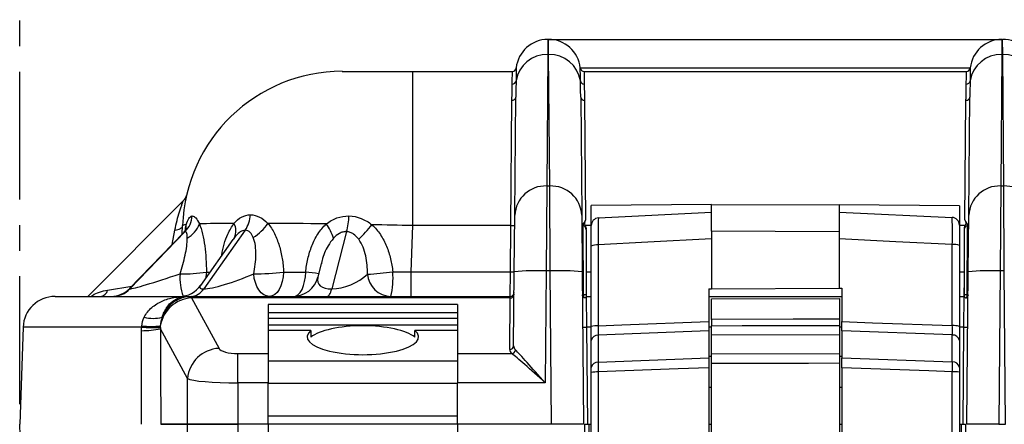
# Model space of a CAD drawing. Header units: millimetres. Extents: x 12 to 859, y 4 to 555.
# Tile 9 of 70: x 83 to 132, y 271 to 291. Entities that reach past the tile are written whole.
import ezdxf

# ---------------------------------------------------------------- set-up
doc = ezdxf.new("R2010")
doc.units = ezdxf.units.MM
doc.linetypes.add('CENTER', pattern=[10.16, 6.35, -1.27, 1.27, -1.27])
doc.layers.add('DEFAULT_1', color=7, linetype='CENTER')
doc.styles.add('SLDTEXTSTYLE2', font='TXT', dxfattribs={"width": 0.75})
doc.dimstyles.new('SLDDIMSTYLE0', dxfattribs={"dimtxt": 6.614583, "dimasz": 3.556, "dimexe": 0, "dimexo": 0.0625, "dimgap": 1.653646, "dimtad": 1, "dimdec": 0, "dimlfac": 2, "dimrnd": 1e-09, "dimzin": 12, "dimdsep": 46, "dimtxsty": 'SLDTEXTSTYLE2', "dimblk1": 'CLOSED', "dimblk2": 'CLOSED', "dimsah": 1, "dimcen": 0.09, "dimadec": 0, "dimazin": 3, "dimtfac": 1, "dimtdec": 0, "dimtofl": 0, "dimtmove": 0, "dimatfit": 3, "dimldrblk": 'CLOSED', "dimfxl": 1, "dimfrac": 2, "dimtolj": 1, "dimtzin": 12, "dimarcsym": 0})

# ---------------------------------------------------------------- blocks, each defined once
blk = doc.blocks.new('_Closed')
at = {"color": 0, "linetype": 'ByBlock', "lineweight": -2}
for p, q in [((-1, 0.166667), (0, 0)), ((-1, 0.166667), (-1, -0.166667)), ((0, 0), (-1, -0.166667)), ((0, 0), (-1, 0))]:
    blk.add_line(p, q, dxfattribs=at)
blk = doc.blocks.new('_D')
at = {"layer": 'DEFAULT_1'}
for p, q in [((154.408, 327.432), (152.396, 327.432)), ((152.396, 327.432), (152.396, 316.923)), ((171.508, 327.432), (173.52, 327.432)), ((173.52, 327.432), (173.52, 316.923)), ((83.026, 272.325), (83.026, 316.581)), ((152.396, 316.923), (154.408, 316.923)), ((173.52, 316.923), (171.508, 316.923)), ((256.762, 272.325), (256.762, 316.581)), ((83.026, 315.581), (256.762, 315.581))]:
    blk.add_line(p, q, dxfattribs=at)
at = {"layer": 'DEFAULT_1', "xscale": 3.556, "yscale": 3.556, "rotation": 180}
blk.add_blockref('_Closed', (83.026, 315.581, -1.608), dxfattribs=at)
at = {"layer": 'DEFAULT_1', "xscale": 3.556, "yscale": 3.556}
blk.add_blockref('_Closed', (256.762, 315.581, -1.608), dxfattribs=at)
at = {"layer": 'DEFAULT_1', "char_height": 6.6146, "attachment_point": 1, "style": 'SLDTEXTSTYLE2'}
for s, insert in [('347', (155.627, 337.3)), ('13.7', (154.408, 325.449))]:
    blk.add_mtext(s, dxfattribs=dict(at, insert=insert))

msp = doc.modelspace()

# ---------------------------------------------------------------- linework, layer by layer
at = {"color": 7, "linetype": 'Continuous', "lineweight": 25}
for p, q in [((109.269, 290.439), (109.264, 289.681)), ((109.297, 290.439), (109.269, 290.439)), ((109.302, 289.681), (109.297, 290.439)), ((109.297, 290.439), (131.824, 290.439)), ((131.824, 290.439), (131.819, 289.681)), ((131.824, 290.439), (131.852, 290.439)), ((131.858, 289.681), (131.852, 290.439)), ((109.264, 289.681), (109.207, 283.159)), ((109.302, 289.681), (109.264, 289.681)), ((109.359, 283.159), (109.302, 289.681)), ((131.819, 289.681), (131.762, 283.159)), ((131.819, 289.681), (131.858, 289.681)), ((131.914, 283.159), (131.858, 289.681)), ((99.05, 288.851), (102.54, 288.851)), ((102.54, 288.851), (102.54, 281.191)), ((102.54, 288.851), (107.502, 288.851)), ((110.875, 289.021), (130.246, 289.021)), ((111.065, 288.851), (130.057, 288.851)), ((107.424, 281.191), (107.48, 287.419)), ((107.619, 281.711), (107.671, 287.574)), ((110.896, 287.574), (110.947, 281.711)), ((111.086, 287.419), (111.139, 281.477)), ((129.982, 281.477), (130.035, 287.419)), ((130.175, 281.711), (130.226, 287.574)), ((109.207, 283.159), (109.182, 278.941)), ((109.207, 283.159), (109.359, 283.159)), ((109.384, 278.941), (109.359, 283.159)), ((131.762, 283.159), (131.738, 278.941)), ((131.762, 283.159), (131.914, 283.159)), ((131.939, 278.941), (131.914, 283.159)), ((86.409, 277.675), (91.152, 282.418)), ((117.387, 282.247), (111.418, 282.195)), ((117.387, 282.247), (123.737, 282.219)), ((111.418, 281.192), (111.418, 282.195)), ((111.779, 281.572), (117.387, 281.866)), ((129.706, 282.167), (123.737, 282.219)), ((123.737, 281.866), (129.344, 281.597)), ((129.706, 282.167), (129.706, 281.216)), ((107.595, 278.9), (107.619, 281.711)), ((110.947, 281.711), (110.971, 278.9)), ((130.15, 278.9), (130.175, 281.711)), ((91.165, 280.839), (88.483, 278.063)), ((91.248, 280.893), (88.499, 278.047)), ((91.103, 280.775), (91.117, 281.191)), ((94.231, 280.962), (92.17, 278.047)), ((99.265, 280.893), (98.529, 278.047)), ((102.54, 281.191), (102.46, 278.901)), ((107.424, 281.191), (102.54, 281.191)), ((107.404, 278.901), (107.424, 281.191)), ((111.042, 277.756), (111.022, 281.203)), ((111.164, 280.975), (111.164, 280.937)), ((111.164, 280.937), (111.164, 277.755)), ((117.387, 280.913), (117.387, 278.056)), ((123.737, 280.885), (123.737, 278.084)), ((129.957, 280.937), (129.957, 280.975)), ((129.957, 277.755), (129.957, 280.937)), ((130.099, 281.203), (130.079, 277.756)), ((93.619, 280.5), (92.001, 278.212)), ((93.693, 280.599), (93.626, 280.495)), ((111.418, 276.175), (111.418, 280.172)), ((111.766, 280.23), (111.766, 276.212)), ((129.357, 276.223), (129.357, 280.255)), ((129.706, 280.197), (129.706, 276.186)), ((98.007, 279.303), (97.832, 278.627)), ((102.46, 278.901), (102.46, 277.675)), ((102.46, 278.901), (107.404, 278.901)), ((107.395, 277.675), (107.404, 278.901)), ((107.563, 275.215), (107.595, 278.9)), ((109.182, 278.941), (109.134, 273.384)), ((109.384, 278.941), (109.182, 278.941)), ((109.45, 271.325), (109.384, 278.941)), ((110.971, 278.9), (111.037, 271.325)), ((130.084, 271.325), (130.15, 278.9)), ((131.738, 278.941), (131.671, 271.325)), ((131.939, 278.941), (131.738, 278.941)), ((132.005, 271.325), (131.939, 278.941)), ((111.164, 278.542), (111.171, 277.675)), ((129.951, 277.675), (129.957, 278.542)), ((117.254, 278.055), (117.387, 278.056)), ((117.254, 278.055), (117.254, 276.428)), ((117.387, 278.056), (123.737, 278.084)), ((123.737, 278.084), (123.871, 278.084)), ((123.871, 278.084), (123.871, 276.428)), ((91.292, 277.675), (91.565, 277.675)), ((91.565, 277.675), (91.565, 277.599)), ((91.565, 277.675), (107.395, 277.675)), ((91.565, 277.599), (92.927, 275.096)), ((107.395, 277.599), (91.565, 277.599)), ((107.372, 275.035), (107.395, 277.599)), ((107.395, 277.599), (107.395, 277.675)), ((111.042, 277.756), (110.981, 277.755)), ((111.171, 277.675), (111.186, 276.143)), ((111.171, 277.675), (111.418, 277.675)), ((117.254, 277.675), (123.871, 277.675)), ((117.394, 277.548), (123.744, 277.576)), ((129.706, 277.675), (129.951, 277.675)), ((129.936, 276.143), (129.951, 277.675)), ((130.14, 277.755), (130.079, 277.756)), ((104.775, 277.281), (95.377, 277.281)), ((95.377, 277.281), (95.377, 274.841)), ((104.775, 276.854), (95.377, 276.854)), ((104.775, 277.281), (104.775, 274.841)), ((104.775, 276.573), (95.377, 276.573)), ((117.394, 276.521), (117.394, 276.221)), ((123.744, 276.549), (123.744, 276.233)), ((83.194, 276.143), (83.026, 271.325)), ((91.363, 273.594), (90.02, 276.064)), ((104.775, 276.24), (95.377, 276.24)), ((97.492, 275.983), (95.377, 275.983)), ((97.492, 275.983), (97.495, 275.65)), ((104.775, 275.983), (102.659, 275.983)), ((111.186, 276.143), (111.228, 271.325)), ((117.254, 275.967), (111.766, 275.748)), ((117.254, 275.967), (117.254, 274.622)), ((129.357, 275.76), (123.871, 275.967)), ((123.871, 275.967), (123.871, 274.622)), ((129.894, 271.325), (129.936, 276.143)), ((111.418, 274.142), (111.418, 275.48)), ((111.766, 275.748), (111.766, 274.41)), ((123.744, 275.769), (117.394, 275.756)), ((117.394, 274.828), (117.394, 275.756)), ((123.744, 275.769), (123.744, 274.84)), ((129.357, 274.421), (129.357, 275.76)), ((129.706, 275.491), (129.706, 274.153)), ((93.865, 273.384), (93.865, 274.841)), ((93.865, 274.841), (95.377, 274.841)), ((95.377, 274.841), (95.377, 273.384)), ((104.775, 274.459), (95.377, 274.459)), ((104.775, 274.841), (107.475, 274.841)), ((104.775, 274.841), (104.775, 273.384)), ((111.766, 274.41), (117.254, 274.622)), ((117.394, 274.691), (117.254, 274.691)), ((117.394, 274.828), (123.744, 274.84)), ((123.871, 274.691), (123.744, 274.691)), ((123.871, 274.622), (129.357, 274.421)), ((111.766, 273.922), (111.766, 269.005)), ((117.254, 274.136), (117.254, 268.803)), ((117.394, 268.75), (117.394, 274.343)), ((123.744, 274.355), (123.744, 268.739)), ((123.871, 274.136), (123.871, 268.803)), ((129.357, 268.994), (129.357, 273.933)), ((91.363, 271.325), (91.363, 273.594)), ((111.418, 269.005), (111.418, 273.898)), ((129.706, 273.909), (129.706, 268.995)), ((93.865, 273.384), (93.865, 271.325)), ((95.377, 273.384), (93.865, 273.384)), ((95.377, 271.325), (95.377, 273.384)), ((104.775, 273.352), (95.377, 273.352)), ((109.134, 273.384), (104.775, 273.384)), ((104.775, 271.325), (104.775, 273.384)), ((117.254, 273.167), (117.394, 273.167)), ((123.744, 273.167), (123.871, 273.167)), ((104.775, 271.731), (95.377, 271.731)), ((83.194, 266.507), (83.026, 271.325)), ((91.363, 271.325), (90.033, 271.325)), ((90.033, 271.325), (91.362, 271.325)), ((91.362, 269.056), (91.362, 271.325)), ((91.362, 271.325), (93.864, 271.325)), ((93.865, 271.325), (91.363, 271.325)), ((93.864, 271.325), (93.864, 269.266)), ((95.377, 271.325), (93.865, 271.325)), ((104.775, 271.325), (95.377, 271.325)), ((95.377, 271.325), (95.377, 269.266)), ((109.45, 271.325), (104.775, 271.325)), ((104.775, 271.325), (104.775, 269.266)), ((111.037, 271.325), (109.45, 271.325)), ((111.061, 266.502), (111.102, 271.325)), ((111.102, 271.325), (111.292, 271.325)), ((111.292, 271.325), (111.252, 266.507)), ((111.292, 271.325), (111.418, 271.325)), ((117.254, 271.325), (117.394, 271.325)), ((123.744, 271.325), (123.871, 271.325)), ((129.706, 271.325), (129.816, 271.325)), ((129.857, 266.507), (129.816, 271.325)), ((129.816, 271.325), (130.007, 271.325)), ((130.007, 271.325), (130.047, 266.502)), ((131.671, 271.325), (130.084, 271.325)), ((131.671, 271.325), (132.005, 271.325))]:
    msp.add_line(p, q, dxfattribs=at)
at = {"color": 8, "linetype": 'Continuous', "lineweight": 25}
for p, q in [((90.593, 280.247), (90.733, 280.963)), ((111.418, 281.191), (111.12, 281.191)), ((130.002, 281.191), (129.706, 281.191)), ((111.164, 278.901), (111.418, 278.901)), ((129.706, 278.901), (129.957, 278.901)), ((87.388, 277.989), (88.601, 278.185)), ((111.418, 276.143), (111.186, 276.143)), ((117.394, 276.143), (117.254, 276.143)), ((123.871, 276.143), (123.744, 276.143)), ((129.936, 276.143), (129.706, 276.143))]:
    msp.add_line(p, q, dxfattribs=at)
at = {"color": 7, "linetype": 'Continuous', "lineweight": 25, "flags": 128}
for points in [[(90.733, 280.963), (90.814, 280.978), (90.888, 280.998), (90.954, 281.022), (91.01, 281.051), (91.055, 281.082), (91.089, 281.117), (91.109, 281.153), (91.117, 281.191)], [(123.737, 280.885), (120.562, 280.899), (117.387, 280.913)], [(117.387, 280.53), (114.227, 280.361), (111.766, 280.23)], [(129.357, 280.255), (126.544, 280.392), (123.737, 280.529)], [(96.136, 278.884), (96.117, 278.645), (96.073, 278.417), (96.006, 278.208), (95.919, 278.026), (95.814, 277.876), (95.695, 277.766), (95.567, 277.698), (95.434, 277.675)], [(95.434, 277.675), (95.291, 277.696), (95.154, 277.758), (95.025, 277.86), (94.91, 277.997), (94.812, 278.165), (94.735, 278.359), (94.681, 278.573), (94.651, 278.799)], [(98.296, 277.675), (98.328, 277.681), (98.36, 277.699), (98.392, 277.73), (98.422, 277.772), (98.451, 277.825), (98.479, 277.889), (98.505, 277.963), (98.529, 278.047)], [(111.766, 276.212), (112.936, 276.258), (117.254, 276.428)], [(123.744, 276.549), (121.458, 276.539), (117.394, 276.521)], [(123.871, 276.428), (125.389, 276.371), (129.357, 276.223)], [(102.656, 275.65), (102.658, 275.816), (102.659, 275.983)], [(117.394, 276.221), (118.918, 276.224), (123.744, 276.233)], [(117.254, 274.136), (115.737, 274.077), (111.766, 273.922)], [(123.744, 274.355), (122.22, 274.352), (117.394, 274.343)], [(129.357, 273.933), (128.188, 273.976), (123.871, 274.136)]]:
    msp.add_lwpolyline(points, dxfattribs=at)
at = {"color": 8, "linetype": 'Continuous', "lineweight": 25, "flags": 128}
for points in [[(92.302, 278.885), (92.272, 278.646), (92.253, 278.567)], [(96.695, 277.678), (96.762, 277.698), (96.868, 277.766), (96.966, 277.877), (97.053, 278.026), (97.126, 278.209), (97.181, 278.418), (97.217, 278.646), (97.233, 278.885)]]:
    msp.add_lwpolyline(points, dxfattribs=at)
at = {"color": 7, "linetype": 'Continuous', "lineweight": 25}
for centre, radius, start, end in [((109.269, 288.851), 1.588, 90, 173.8494), ((109.297, 288.851), 1.588, 6.1506, 90), ((131.824, 288.851), 1.588, 90, 173.8494), ((131.852, 288.851), 1.588, 6.1506, 90), ((109.209, 288.14), 1.543, 87.9802, 171.0862), ((109.357, 288.14), 1.543, 8.9138, 92.0198), ((131.765, 288.14), 1.543, 87.9802, 171.0862), ((131.912, 288.14), 1.543, 8.9138, 92.0198), ((99.05, 280.914), 7.938, 90, 178), ((107.502, 289.042), 0.191, 270, 353.8494), ((111.065, 289.042), 0.191, 186.1506, 270), ((130.057, 289.042), 0.191, 270, 353.8494), ((107.503, 288.407), 0.185, 267.9895, 351.0968), ((111.064, 288.407), 0.185, 188.9032, 272.0105), ((130.058, 288.407), 0.185, 267.9895, 351.0968), ((107.496, 287.594), 0.176, 264.7537, 353.3257), ((111.07, 287.594), 0.176, 186.6743, 275.2463), ((130.051, 287.594), 0.176, 264.7537, 353.3257), ((90.703, 282.867), 0.635, 315, 346.8274), ((109.145, 281.633), 1.527, 87.6618, 177.0561), ((109.422, 281.633), 1.527, 2.9439, 92.3382), ((131.7, 281.633), 1.527, 87.6618, 177.0561), ((131.977, 281.633), 1.527, 2.9439, 92.3382), ((90.316, 281.775), 1.284, 316.5594, 355.2799), ((90.676, 281.751), 1.365, 299.6374, 339.5766), ((93.029, 280.928), 0.741, 333.5992, 30.3503), ((92.961, 281.816), 1.531, 326.0693, 356.7385), ((93.374, 282.613), 2.373, 301.9018, 326.4812), ((96.478, 279.933), 2.225, 16.4838, 37.0801), ((96.023, 281.782), 3.362, 344.6616, 358.0844), ((111.077, 281.318), 0.127, 180.5, 244.0365), ((111.799, 281.192), 0.381, 93, 180), ((129.325, 281.216), 0.381, 0, 87.25), ((130.044, 281.318), 0.127, 295.9635, 359.5), ((95.606, 285.07), 6.236, 313.0947, 322.0463), ((107.484, 282.559), 1.37, 267.5112, 275.4874), ((111.077, 281.318), 0.127, 244.0365, 244.3694), ((130.044, 281.318), 0.127, 295.6306, 295.9635), ((111.687, 279.634), 0.602, 82.4254, 116.4845), ((129.437, 279.656), 0.605, 63.5331, 97.6033), ((91.195, 285.492), 6.699, 268.2849, 279.5189), ((94.742, 290.255), 11.457, 269.5436, 276.9864), ((99.577, 293.084), 14.325, 272.8958, 277.9657), ((97.646, 278.601), 3.927, 346.3568, 4.3217), ((107.464, 280.269), 1.37, 267.5112, 275.4874), ((108.687, 267.536), 11.416, 87.5112, 95.4874), ((109.88, 267.536), 11.416, 84.5126, 92.4888), ((131.242, 267.536), 11.416, 87.5112, 95.4874), ((96.602, 278.945), 1.27, 270, 345.8945), ((101.505, 278.883), 1.208, 185.0005, 268.0044), ((87.001, 278.064), 0.394, 279.6295, 349.0521), ((87.57, 278.945), 1.27, 270, 316.7115), ((87.628, 278.881), 1.206, 270.1808, 316.241), ((90.964, 278.945), 1.27, 270, 326.2718), ((91.496, 278.469), 0.795, 272.7971, 327.9253), ((107.395, 277.866), 0.19, 270, 359.5), ((84.781, 276.088), 1.588, 90, 178), ((91.64, 275.954), 1.647, 92.604, 171.4642), ((91.572, 276.11), 1.565, 90.2449, 160.157), ((107.399, 277.785), 0.186, 268.5954, 358.082), ((111.063, 273.488), 4.268, 88.6403, 90.2792), ((130.058, 273.488), 4.268, 89.7208, 91.3597), ((89.656, 278.417), 1.831, 255.9793, 284.0207), ((88.967, 282.001), 6.029, 271.0947, 280.0581), ((89.811, 299.074), 22.942, 268.1857, 270.5077), ((89.55, 285.291), 9.104, 267.0956, 272.9044), ((111.126, 277.512), 1.37, 264.5126, 272.4888), ((111.685, 275.316), 0.899, 84.8352, 107.2635), ((129.439, 275.323), 0.904, 72.7593, 95.1793), ((129.995, 277.512), 1.37, 267.5112, 275.4874), ((111.742, 275.421), 0.329, 85.7422, 169.5705), ((129.382, 275.431), 0.329, 10.4797, 94.4502), ((92.998, 273.457), 1.64, 92.4947, 175.218), ((107.377, 275.221), 0.186, 268.5954, 358.082), ((107.451, 275.044), 0.205, 276.8026, 352.6628), ((111.742, 274.082), 0.329, 85.7422, 169.5705), ((129.382, 274.093), 0.329, 10.4797, 94.4502), ((111.685, 272.59), 1.335, 86.4969, 101.5053), ((129.439, 272.595), 1.341, 78.5023, 93.5146)]:
    msp.add_arc(centre, radius, start, end, dxfattribs=at)
at = {"color": 8, "linetype": 'Continuous', "lineweight": 25}
for centre, radius, start, end in [((90.543, 281.156), 0.76, 344.5392, 5.9536), ((93.398, 246.405), 32.706, 82.1285, 83.2671), ((93.516, 278.582), 2.531, 175.1508, 200.6833)]:
    msp.add_arc(centre, radius, start, end, dxfattribs=at)
at = {"color": 7, "linetype": 'Continuous', "lineweight": 25}
for centre, major_axis, ratio, start_param, end_param in [((102.545, 280.914), (11.427, -0.277), 0.024218, 2.460897, 2.756675), ((102.545, 280.914), (11.427, -0.277), 0.024218, 1.956392, 2.252111), ((102.545, 280.914), (11.427, -0.277), 0.024218, 2.963699, 3.141334), ((102.545, 280.914), (11.427, -0.277), 0.024218, 1.571756, 1.749274), ((102.476, 278.945), (11.439, 0.044), 0.00387, 4.124906, 4.236188), ((102.476, 278.945), (11.439, 0.044), 0.00387, 4.632426, 4.711021), ((91.101, 278.945), (2.623, 0.892), 0.03846, 3.254155, 4.658375), ((94.075, 278.945), (2.102, 0.835), 0.157671, 3.519577, 4.926942), ((99.226, 278.945), (1.381, 0.595), 0.487301, 3.988698, 5.371777), ((100.076, 275.668), (2.765, 0), 0.320385, 2.777484, 6.647294), ((100.076, 275.334), (2.762, 0), 0.320385, 0.364513, 2.777079), ((93.865, 275.149), (0.953, 0), 0.324206, 3.316126, 4.712389), ((109.15, 275.036), (1.778, 0.002), 0.32419, 3.138395, 3.483048), ((109.15, 275.217), (1.588, 0.004), 0.367271, 3.137396, 3.482049), ((109.134, 273.329), (-1.572, 1.776), 0.015485, 4.729883, 5.955722), ((109.134, 273.329), (1.762, -1.587), 0.01736, 1.58643, 2.812269), ((93.865, 273.638), (2.54, 0), 0.099765, 3.316126, 4.712389)]:
    msp.add_ellipse(centre, major_axis=major_axis, ratio=ratio, start_param=start_param, end_param=end_param, dxfattribs=at)
at = {"color": 8, "linetype": 'Continuous', "lineweight": 25}
for centre, major_axis, ratio, start_param, end_param in [((102.476, 278.945), (11.439, 0.044), 0.00387, 3.616336, 3.648728), ((99.226, 278.945), (1.381, 0.595), 0.487301, 2.788011, 3.988698), ((91.101, 278.945), (2.623, 0.892), 0.03846, 3.07053, 3.254155), ((94.075, 278.945), (2.102, 0.835), 0.157671, 2.919674, 3.519577)]:
    msp.add_ellipse(centre, major_axis=major_axis, ratio=ratio, start_param=start_param, end_param=end_param, dxfattribs=at)
at = {"color": 7, "linetype": 'Continuous', "lineweight": 25}
for points, knots in [([(107.496, 288.222), (107.497, 288.327), (107.498, 288.418), (107.499, 288.575), (107.5, 288.641), (107.501, 288.798), (107.502, 288.851), (107.502, 288.851)], [0, 0, 0, 0, 0.25, 0.25, 0.5, 0.5, 1, 1, 1, 1]), ([(107.691, 289.021), (107.691, 289.021), (107.69, 288.967), (107.689, 288.806), (107.689, 288.739), (107.687, 288.579), (107.686, 288.485), (107.685, 288.379)], [0, 0, 0, 0, 0.5, 0.5, 0.75, 0.75, 1, 1, 1, 1]), ([(110.881, 288.379), (110.88, 288.485), (110.879, 288.579), (110.878, 288.739), (110.877, 288.806), (110.876, 288.967), (110.875, 289.021), (110.875, 289.021)], [0, 0, 0, 0, 0.25, 0.25, 0.5, 0.5, 1, 1, 1, 1]), ([(111.065, 288.851), (111.065, 288.851), (111.065, 288.798), (111.066, 288.641), (111.067, 288.575), (111.068, 288.418), (111.069, 288.327), (111.07, 288.222)], [0, 0, 0, 0, 0.5, 0.5, 0.75, 0.75, 1, 1, 1, 1]), ([(130.051, 288.222), (130.052, 288.327), (130.053, 288.418), (130.054, 288.575), (130.055, 288.641), (130.056, 288.798), (130.057, 288.851), (130.057, 288.851)], [0, 0, 0, 0, 0.25, 0.25, 0.5, 0.5, 1, 1, 1, 1]), ([(130.246, 289.021), (130.246, 289.021), (130.246, 288.967), (130.244, 288.806), (130.244, 288.739), (130.242, 288.579), (130.242, 288.485), (130.241, 288.379)], [0, 0, 0, 0, 0.5, 0.5, 0.75, 0.75, 1, 1, 1, 1]), ([(107.48, 287.419), (107.481, 287.578), (107.486, 287.725), (107.492, 287.993), (107.495, 288.114), (107.496, 288.222)], [0, 0, 0, 0, 0.5, 0.5, 1, 1, 1, 1]), ([(107.685, 288.379), (107.684, 288.268), (107.682, 288.146), (107.676, 287.877), (107.672, 287.731), (107.671, 287.574)], [0, 0, 0, 0, 0.5, 0.5, 1, 1, 1, 1]), ([(110.896, 287.574), (110.894, 287.731), (110.89, 287.877), (110.884, 288.146), (110.882, 288.268), (110.881, 288.379)], [0, 0, 0, 0, 0.5, 0.5, 1, 1, 1, 1]), ([(111.07, 288.222), (111.071, 288.114), (111.074, 287.993), (111.081, 287.725), (111.085, 287.578), (111.086, 287.419)], [0, 0, 0, 0, 0.5, 0.5, 1, 1, 1, 1]), ([(130.035, 287.419), (130.037, 287.578), (130.041, 287.725), (130.048, 287.993), (130.05, 288.114), (130.051, 288.222)], [0, 0, 0, 0, 0.5, 0.5, 1, 1, 1, 1]), ([(130.241, 288.379), (130.24, 288.268), (130.237, 288.146), (130.231, 287.877), (130.227, 287.731), (130.226, 287.574)], [0, 0, 0, 0, 0.5, 0.5, 1, 1, 1, 1]), ([(90.733, 280.963), (90.765, 281.128), (90.801, 281.288), (90.88, 281.594), (90.922, 281.742), (90.987, 281.948), (91.008, 282.014), (91.05, 282.137), (91.07, 282.195), (91.106, 282.296), (91.122, 282.339), (91.145, 282.401), (91.152, 282.418), (91.152, 282.418)], [0, 0, 0, 0, 0.25, 0.25, 0.5, 0.5, 0.625, 0.625, 0.75, 0.75, 0.875, 0.875, 1, 1, 1, 1]), ([(117.387, 280.913), (117.387, 281.087), (117.387, 281.434), (117.387, 281.859), (117.387, 282.15), (117.387, 282.242), (117.387, 282.246), (117.387, 282.247)], [0, 0, 0, 0, 0.23918, 0.47836, 0.717538, 0.956715, 1, 1, 1, 1]), ([(123.737, 282.219), (123.737, 282.202), (123.737, 282.167), (123.737, 281.893), (123.737, 281.49), (123.737, 281.124), (123.737, 280.917), (123.737, 280.885)], [0, 0, 0, 0, 0.239124, 0.478248, 0.71737, 0.956492, 1, 1, 1, 1]), ([(91.299, 281.235), (91.334, 281.365), (91.378, 281.471), (91.479, 281.623), (91.535, 281.665), (91.595, 281.67)], [0, 0, 0, 0, 0.5, 0.5, 1, 1, 1, 1]), ([(91.595, 281.67), (91.655, 281.674), (91.715, 281.64), (91.837, 281.501), (91.897, 281.401), (91.956, 281.274)], [0, 0, 0, 0, 0.5, 0.5, 1, 1, 1, 1]), ([(91.956, 281.274), (92.014, 281.129), (92.065, 280.96), (92.153, 280.588), (92.189, 280.391), (92.246, 279.979), (92.267, 279.764), (92.295, 279.329), (92.302, 279.109), (92.302, 278.885)], [0, 0, 0, 0, 0.25, 0.25, 0.5, 0.5, 0.75, 0.75, 1, 1, 1, 1]), ([(93.668, 281.303), (93.782, 281.434), (93.908, 281.54), (94.189, 281.69), (94.336, 281.729), (94.489, 281.729)], [0, 0, 0, 0, 0.5, 0.5, 1, 1, 1, 1]), ([(94.489, 281.729), (94.643, 281.729), (94.793, 281.69), (95.087, 281.54), (95.223, 281.434), (95.353, 281.303)], [0, 0, 0, 0, 0.5, 0.5, 1, 1, 1, 1]), ([(95.353, 281.303), (95.479, 281.154), (95.589, 280.981), (95.778, 280.603), (95.855, 280.403), (95.981, 279.987), (96.03, 279.769), (96.101, 279.331), (96.124, 279.109), (96.136, 278.884)], [0, 0, 0, 0, 0.25, 0.25, 0.5, 0.5, 0.75, 0.75, 1, 1, 1, 1]), ([(97.233, 278.885), (97.257, 279.108), (97.293, 279.329), (97.394, 279.764), (97.459, 279.979), (97.62, 280.389), (97.717, 280.587), (97.955, 280.959), (98.091, 281.128), (98.253, 281.274)], [0, 0, 0, 0, 0.25, 0.25, 0.5, 0.5, 0.75, 0.75, 1, 1, 1, 1]), ([(98.253, 281.274), (98.415, 281.401), (98.591, 281.502), (98.978, 281.64), (99.177, 281.674), (99.383, 281.67)], [0, 0, 0, 0, 0.5, 0.5, 1, 1, 1, 1]), ([(99.383, 281.67), (99.589, 281.666), (99.79, 281.623), (100.177, 281.471), (100.356, 281.365), (100.523, 281.235)], [0, 0, 0, 0, 0.5, 0.5, 1, 1, 1, 1]), ([(111.022, 281.203), (111.022, 281.203), (111.029, 281.207), (111.039, 281.242), (111.042, 281.275), (111.042, 281.312)], [0, 0, 0, 0, 0.5, 0.5, 1, 1, 1, 1]), ([(111.139, 281.477), (111.128, 281.446), (111.113, 281.417), (111.08, 281.362), (111.061, 281.335), (111.042, 281.312)], [0, 0, 0, 0, 0.5, 0.5, 1, 1, 1, 1]), ([(111.139, 281.477), (111.13, 281.453), (111.119, 281.43), (111.098, 281.384), (111.087, 281.36), (111.077, 281.311), (111.08, 281.285), (111.097, 281.237), (111.109, 281.214), (111.12, 281.191)], [0, 0, 0, 0, 0.25, 0.25, 0.5, 0.5, 0.75, 0.75, 1, 1, 1, 1]), ([(111.779, 281.572), (111.776, 281.554), (111.77, 281.519), (111.764, 281.244), (111.762, 280.841), (111.764, 280.472), (111.766, 280.264), (111.766, 280.23)], [0, 0, 0, 0, 0.2389288, 0.4777852, 0.7160394, 0.9539177, 1, 1, 1, 1]), ([(129.357, 280.255), (129.358, 280.428), (129.36, 280.775), (129.359, 281.202), (129.354, 281.496), (129.348, 281.591), (129.344, 281.596), (129.344, 281.597)], [0, 0, 0, 0, 0.237997, 0.475966, 0.71385, 0.952006, 1, 1, 1, 1]), ([(130.002, 281.191), (130.012, 281.214), (130.024, 281.236), (130.041, 281.284), (130.045, 281.311), (130.035, 281.361), (130.023, 281.384), (130.002, 281.43), (129.991, 281.453), (129.982, 281.477)], [0, 0, 0, 0, 0.25, 0.25, 0.5, 0.5, 0.75, 0.75, 1, 1, 1, 1]), ([(129.982, 281.477), (129.994, 281.446), (130.008, 281.417), (130.041, 281.362), (130.06, 281.335), (130.079, 281.312)], [0, 0, 0, 0, 0.5, 0.5, 1, 1, 1, 1]), ([(130.079, 281.312), (130.08, 281.275), (130.082, 281.242), (130.093, 281.207), (130.1, 281.203), (130.1, 281.203)], [0, 0, 0, 0, 0.5, 0.5, 1, 1, 1, 1]), ([(91.292, 281.011), (91.292, 281.012), (91.294, 281.016), (91.26, 280.944), (91.189, 280.87), (91.156, 280.837)], [0, 0, 0, 0, 0.227496, 0.643636, 1, 1, 1, 1]), ([(91.352, 280.564), (91.35, 280.657), (91.345, 280.74), (91.321, 280.832), (91.31, 280.856), (91.284, 280.888), (91.267, 280.895), (91.248, 280.893)], [0, 0, 0, 0, 0.5, 0.5, 0.75, 0.75, 1, 1, 1, 1]), ([(94.231, 280.962), (94.184, 280.962), (94.137, 280.951), (94.04, 280.913), (93.992, 280.885), (93.853, 280.784), (93.77, 280.697), (93.693, 280.599)], [0, 0, 0, 0, 0.25, 0.25, 0.5, 0.5, 1, 1, 1, 1]), ([(94.628, 280.599), (94.587, 280.697), (94.537, 280.784), (94.439, 280.885), (94.403, 280.912), (94.323, 280.951), (94.278, 280.962), (94.231, 280.962)], [0, 0, 0, 0, 0.5, 0.5, 0.75, 0.75, 1, 1, 1, 1]), ([(99.265, 280.893), (99.204, 280.896), (99.143, 280.889), (99.021, 280.857), (98.962, 280.832), (98.795, 280.74), (98.699, 280.658), (98.611, 280.564)], [0, 0, 0, 0, 0.25, 0.25, 0.5, 0.5, 1, 1, 1, 1]), ([(99.866, 280.517), (99.792, 280.615), (99.709, 280.702), (99.559, 280.805), (99.505, 280.835), (99.39, 280.877), (99.328, 280.89), (99.265, 280.893)], [0, 0, 0, 0, 0.5, 0.5, 0.75, 0.75, 1, 1, 1, 1]), ([(100.523, 281.235), (100.683, 281.09), (100.822, 280.924), (101.064, 280.56), (101.164, 280.367), (101.331, 279.966), (101.399, 279.756), (101.502, 279.331), (101.539, 279.116), (101.562, 278.897)], [0, 0, 0, 0, 0.25, 0.25, 0.5, 0.5, 0.75, 0.75, 1, 1, 1, 1]), ([(111.164, 280.975), (111.164, 281.018), (111.153, 281.062), (111.108, 281.141), (111.073, 281.178), (111.022, 281.203)], [0, 0, 0, 0, 0.5, 0.5, 1, 1, 1, 1]), ([(111.418, 280.172), (111.418, 280.304), (111.418, 280.567), (111.418, 280.891), (111.418, 281.114), (111.418, 281.187), (111.418, 281.191), (111.418, 281.192)], [0, 0, 0, 0, 0.2374102, 0.4748293, 0.7121245, 0.9499113, 1, 1, 1, 1]), ([(129.706, 281.216), (129.706, 281.203), (129.706, 281.176), (129.706, 280.968), (129.706, 280.662), (129.706, 280.382), (129.706, 280.223), (129.706, 280.197)], [0, 0, 0, 0, 0.238727, 0.477482, 0.715562, 0.953039, 1, 1, 1, 1]), ([(129.957, 280.975), (129.957, 281.018), (129.968, 281.061), (130.013, 281.141), (130.048, 281.178), (130.099, 281.203)], [0, 0, 0, 0, 0.5, 0.5, 1, 1, 1, 1]), ([(90.994, 278.796), (91.044, 278.951), (91.09, 279.105), (91.175, 279.413), (91.213, 279.568), (91.278, 279.87), (91.304, 280.019), (91.342, 280.306), (91.353, 280.443), (91.352, 280.564)], [0, 0, 0, 0, 0.25, 0.25, 0.5, 0.5, 0.75, 0.75, 1, 1, 1, 1]), ([(94.651, 278.799), (94.683, 278.956), (94.708, 279.113), (94.745, 279.426), (94.757, 279.583), (94.761, 279.89), (94.754, 280.041), (94.714, 280.334), (94.681, 280.474), (94.628, 280.599)], [0, 0, 0, 0, 0.25, 0.25, 0.5, 0.5, 0.75, 0.75, 1, 1, 1, 1]), ([(100.301, 278.777), (100.302, 278.93), (100.296, 279.083), (100.268, 279.386), (100.246, 279.537), (100.182, 279.834), (100.14, 279.98), (100.027, 280.262), (99.957, 280.396), (99.866, 280.517)], [0, 0, 0, 0, 0.25, 0.25, 0.5, 0.5, 0.75, 0.75, 1, 1, 1, 1]), ([(84.781, 277.675), (84.781, 277.675), (84.817, 277.675), (84.963, 277.675), (85.072, 277.675), (85.509, 277.675), (85.936, 277.675), (86.775, 277.675), (87.087, 277.675), (87.782, 277.675), (88.157, 277.675), (89.362, 277.675), (90.272, 277.675), (91.292, 277.675)], [0, 0, 0, 0, 0.125, 0.125, 0.25, 0.25, 0.5, 0.5, 0.625, 0.625, 0.75, 0.75, 1, 1, 1, 1]), ([(89.213, 276.641), (89.258, 276.734), (89.313, 276.82), (89.438, 276.979), (89.509, 277.053), (89.74, 277.254), (89.914, 277.36), (90.288, 277.525), (90.482, 277.582), (90.783, 277.639), (90.885, 277.653), (91.088, 277.671), (91.189, 277.675), (91.292, 277.675)], [0, 0, 0, 0, 0.125, 0.125, 0.25, 0.25, 0.5, 0.5, 0.75, 0.75, 0.875, 0.875, 1, 1, 1, 1]), ([(90.1, 276.641), (90.128, 276.735), (90.162, 276.821), (90.239, 276.98), (90.282, 277.054), (90.421, 277.254), (90.523, 277.358), (90.738, 277.522), (90.848, 277.58), (91.015, 277.638), (91.071, 277.652), (91.182, 277.67), (91.237, 277.675), (91.292, 277.675)], [0, 0, 0, 0, 0.125, 0.125, 0.25, 0.25, 0.5, 0.5, 0.75, 0.75, 0.875, 0.875, 1, 1, 1, 1]), ([(111.06, 277.606), (111.058, 277.618), (111.055, 277.642), (111.046, 277.697), (111.042, 277.726), (111.042, 277.756)], [0, 0, 0, 0, 0.5, 0.5, 1, 1, 1, 1]), ([(111.164, 277.647), (111.164, 277.637), (111.152, 277.625), (111.123, 277.611), (111.112, 277.607), (111.088, 277.603), (111.074, 277.603), (111.06, 277.606)], [0, 0, 0, 0, 0.5, 0.5, 0.75, 0.75, 1, 1, 1, 1]), ([(111.164, 277.755), (111.164, 277.738), (111.164, 277.721), (111.164, 277.705), (111.164, 277.685), (111.164, 277.666), (111.164, 277.647)], [0, 0, 0, 0, 0.0001006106, 0.0001006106, 0.0001006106, 0.0002190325, 0.0002190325, 0.0002190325, 0.0002190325]), ([(117.394, 276.521), (117.394, 276.648), (117.394, 276.901), (117.394, 277.222), (117.394, 277.45), (117.394, 277.54), (117.394, 277.546), (117.394, 277.548)], [0, 0, 0, 0, 0.229604, 0.459207, 0.688809, 0.91841, 1, 1, 1, 1]), ([(123.744, 277.576), (123.744, 277.563), (123.744, 277.538), (123.744, 277.341), (123.744, 277.051), (123.744, 276.766), (123.744, 276.594), (123.744, 276.549)], [0, 0, 0, 0, 0.229658, 0.459316, 0.688972, 0.918627, 1, 1, 1, 1]), ([(129.957, 277.647), (129.957, 277.637), (129.969, 277.625), (129.998, 277.611), (130.009, 277.607), (130.034, 277.603), (130.048, 277.603), (130.062, 277.606)], [0, 0, 0, 0, 0.5, 0.5, 0.75, 0.75, 1, 1, 1, 1]), ([(130.079, 277.756), (130.079, 277.726), (130.075, 277.697), (130.067, 277.642), (130.063, 277.618), (130.062, 277.606)], [0, 0, 0, 0, 0.5, 0.5, 1, 1, 1, 1]), ([(117.254, 276.428), (117.254, 276.343), (117.254, 276.17), (117.254, 276.035), (117.254, 275.967)], [0, 0, 0, 0, 0.491956, 1, 1, 1, 1]), ([(123.871, 275.967), (123.871, 276.034), (123.871, 276.169), (123.871, 276.342), (123.871, 276.428)], [0, 0, 0, 0, 0.499993, 1, 1, 1, 1]), ([(89.085, 276.143), (88.16, 276.143), (87.331, 276.143), (86.232, 276.143), (85.889, 276.143), (85.267, 276.143), (84.987, 276.143), (84.484, 276.143), (84.262, 276.143), (83.975, 276.143), (83.886, 276.143), (83.725, 276.143), (83.651, 276.143), (83.456, 276.143), (83.358, 276.143), (83.227, 276.143), (83.194, 276.143), (83.194, 276.143)], [0, 0, 0, 0, 0.25, 0.25, 0.375, 0.375, 0.5, 0.5, 0.625, 0.625, 0.6875, 0.6875, 0.75, 0.75, 0.875, 0.875, 1, 1, 1, 1]), ([(89.077, 271.325), (89.078, 272.1), (89.079, 272.874), (89.079, 273.649), (89.079, 273.657), (89.079, 273.665), (89.079, 273.673), (89.08, 274.439), (89.081, 275.206), (89.082, 275.973)], [0, 0, 0, 0, 0.004652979, 0.004652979, 0.004652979, 0.004700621, 0.004700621, 0.004700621, 0.009305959, 0.009305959, 0.009305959, 0.009305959]), ([(90.02, 276.064), (90.02, 276.04), (90.02, 276.015), (90.02, 275.99), (90.022, 275.248), (90.024, 274.506), (90.026, 273.764), (90.028, 272.951), (90.03, 272.138), (90.033, 271.325)], [0, 0, 0, 0, 0.000148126, 0.000148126, 0.000148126, 0.004606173, 0.004606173, 0.004606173, 0.009490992, 0.009490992, 0.009490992, 0.009490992]), ([(111.418, 275.48), (111.418, 275.579), (111.418, 275.782), (111.418, 276.042), (111.418, 276.175)], [0, 0, 0, 0, 0.490301, 1, 1, 1, 1]), ([(111.766, 276.212), (111.765, 276.127), (111.763, 275.953), (111.765, 275.818), (111.766, 275.748)], [0, 0, 0, 0, 0.488166, 1, 1, 1, 1]), ([(117.394, 275.756), (117.394, 275.824), (117.394, 275.96), (117.394, 276.134), (117.394, 276.221)], [0, 0, 0, 0, 0.5, 1, 1, 1, 1]), ([(123.744, 276.233), (123.744, 276.148), (123.744, 275.974), (123.744, 275.838), (123.744, 275.769)], [0, 0, 0, 0, 0.490848, 1, 1, 1, 1]), ([(129.357, 275.76), (129.358, 275.826), (129.36, 275.961), (129.358, 276.134), (129.357, 276.223)], [0, 0, 0, 0, 0.488464, 1, 1, 1, 1]), ([(129.706, 276.186), (129.706, 276.058), (129.706, 275.798), (129.706, 275.595), (129.706, 275.491)], [0, 0, 0, 0, 0.490394, 1, 1, 1, 1]), ([(111.766, 274.41), (111.765, 274.344), (111.763, 274.211), (111.764, 274.03), (111.766, 273.933), (111.766, 273.922)], [0, 0, 0, 0, 0.469038, 0.938058, 1, 1, 1, 1]), ([(117.254, 274.622), (117.254, 274.551), (117.254, 274.409), (117.254, 274.227), (117.254, 274.136)], [0, 0, 0, 0, 0.499991, 1, 1, 1, 1]), ([(117.394, 274.343), (117.394, 274.428), (117.394, 274.597), (117.394, 274.752), (117.394, 274.82), (117.394, 274.828)], [0, 0, 0, 0, 0.472101, 0.944203, 1, 1, 1, 1]), ([(123.744, 274.84), (123.744, 274.769), (123.744, 274.627), (123.744, 274.446), (123.744, 274.355)], [0, 0, 0, 0, 0.5, 1, 1, 1, 1]), ([(123.871, 274.136), (123.871, 274.221), (123.871, 274.39), (123.871, 274.546), (123.871, 274.614), (123.871, 274.622)], [0, 0, 0, 0, 0.469159, 0.938326, 1, 1, 1, 1]), ([(129.357, 273.933), (129.358, 274.018), (129.36, 274.188), (129.359, 274.344), (129.357, 274.413), (129.357, 274.421)], [0, 0, 0, 0, 0.468981, 0.937946, 1, 1, 1, 1]), ([(111.418, 273.898), (111.418, 273.94), (111.418, 274.025), (111.418, 274.103), (111.418, 274.138), (111.418, 274.142)], [0, 0, 0, 0, 0.467545, 0.935099, 1, 1, 1, 1]), ([(129.706, 274.153), (129.706, 274.12), (129.706, 274.054), (129.706, 273.963), (129.706, 273.915), (129.706, 273.909)], [0, 0, 0, 0, 0.467634, 0.935276, 1, 1, 1, 1])]:
    msp.add_open_spline(points, degree=3, knots=knots, dxfattribs=at)
at = {"color": 8, "linetype": 'Continuous', "lineweight": 25}
for points, knots in [([(93.063, 279.713), (93.064, 279.721), (93.117, 280.098), (93.29, 280.683), (93.563, 281.131), (93.668, 281.303)], [0, 0, 0, 0, 0.012661, 0.621089, 1, 1, 1, 1]), ([(91.248, 280.893), (91.222, 280.884), (91.196, 280.876), (91.166, 280.839), (91.165, 280.838)], [0, 0, 0, 0, 0.972188, 1, 1, 1, 1]), ([(91.249, 280.94), (91.262, 281.038), (91.277, 281.144), (91.297, 281.229), (91.299, 281.235)], [0, 0, 0, 0, 0.928521, 1, 1, 1, 1]), ([(98.611, 280.564), (98.519, 280.443), (98.264, 280.11), (98.092, 279.66), (98.026, 279.356), (98.014, 279.301)], [0, 0, 0, 0, 0.320054, 0.878468, 1, 1, 1, 1]), ([(86.566, 277.675), (86.59, 277.693), (86.817, 277.868), (87.118, 277.932), (87.388, 277.989)], [0, 0, 0, 0, 0.103093, 1, 1, 1, 1])]:
    msp.add_open_spline(points, degree=3, knots=knots, dxfattribs=at)
at = {"color": 7, "linetype": 'Continuous', "lineweight": 25}
for points in [[(111.12, 281.191), (111.145, 281.134), (111.164, 281.075), (111.164, 281.012)], [(129.957, 281.012), (129.957, 281.075), (129.976, 281.134), (130.002, 281.191)], [(111.06, 277.606), (111.012, 277.64), (110.982, 277.697), (110.981, 277.755)], [(129.957, 277.647), (129.957, 277.682), (129.957, 277.718), (129.957, 277.755)], [(130.14, 277.755), (130.14, 277.697), (130.109, 277.64), (130.062, 277.606)], [(89.089, 276.199), (89.103, 276.354), (89.145, 276.501), (89.213, 276.641)], [(90.1, 276.641), (90.051, 276.499), (90.021, 276.351), (90.011, 276.199)], [(89.082, 275.973), (89.082, 276.03), (89.083, 276.086), (89.085, 276.143)], [(89.085, 276.143), (89.086, 276.162), (89.087, 276.18), (89.089, 276.199)], [(90.011, 276.199), (90.012, 276.177), (90.013, 276.155), (90.014, 276.132)], [(90.014, 276.132), (90.016, 276.109), (90.017, 276.087), (90.02, 276.064)]]:
    msp.add_open_spline(points, degree=3, dxfattribs=at)

# ---------------------------------------------------------------- dimensions: what is measured, and where the dimension line sits
at = {"layer": 'DEFAULT_1'}
dim = msp.add_linear_dim(base=(256.762, 315.581), p1=(83.026, 271.325), p2=(256.762, 271.325), dimstyle='SLDDIMSTYLE0', dxfattribs=at)
dim.commit()
dim.dimension.update_dxf_attribs({"geometry": '_D', "text_midpoint": (162.958, 315.581), "dimtype": 160})

doc.saveas('drawing.dxf')
